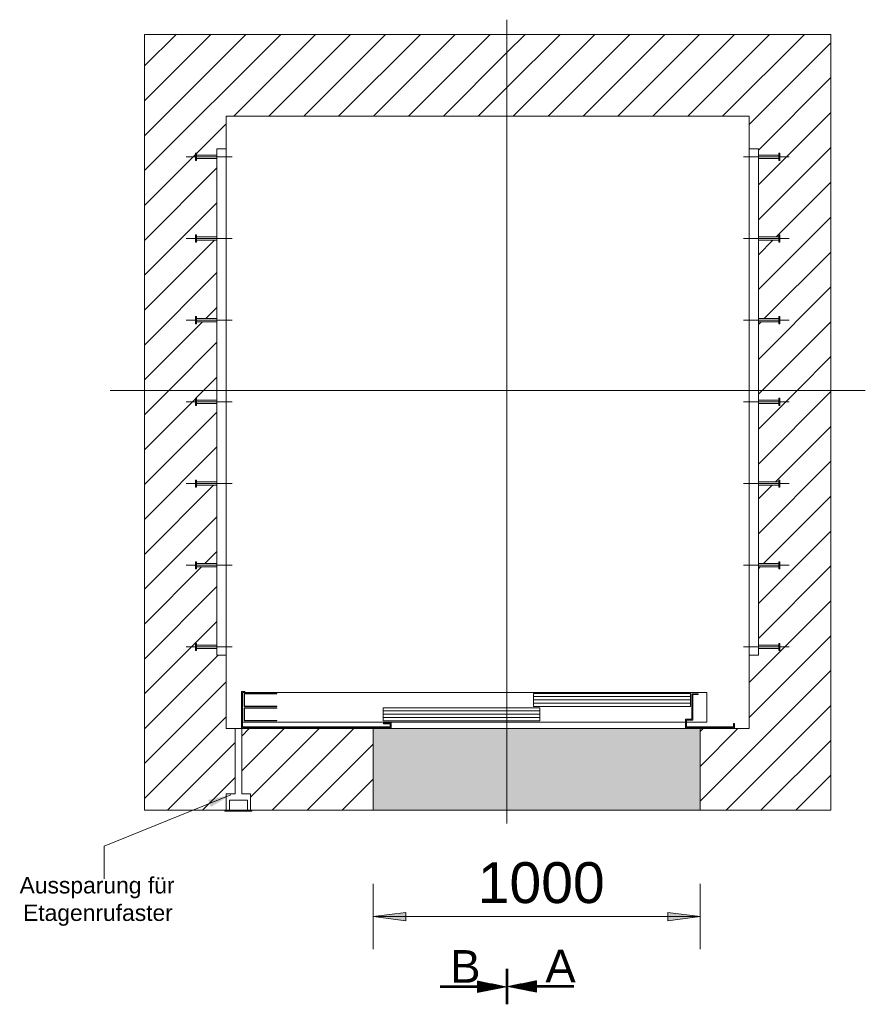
# Model space of a CAD drawing. Extents: x 294 to 994, y 7 to 427.
# Tile 18 of 33: x 369 to 421, y 262 to 322. Entities that reach past the tile are written whole.
import ezdxf
from ezdxf.lldxf.tags import DXFTag

# ---------------------------------------------------------------- set-up
doc = ezdxf.new("R2010")
doc.units = 0
doc.layers.get('0').update_dxf_attribs({"lineweight": 5})
for name, color, linetype, lineweight, true_color in [('3', 9, 'grob', 5, 0x808080), ('7', 9, 'STRICHPUNKT2', 5, 0x808080), ('8', 3, 'Continuous', 5, 0x00ff00), ('8_Schraffur', 9, 'Continuous', 5, 0x808080), ('9_Bem', 9, 'Continuous', 5, 0x808080)]:
    doc.layers.add(name, color=color, linetype=linetype, lineweight=lineweight, true_color=true_color)
doc.layers.add('6', color=7, linetype='Continuous', lineweight=18)
doc.styles.get("Standard").update_dxf_attribs({"font": 'arial.ttf'})
tags = doc.linetypes.add('fein_strichliert', pattern=[4, 1, -2, 1]).pattern_tags.tags
tags[8:9] = [DXFTag(74, 4), DXFTag(75, 0), DXFTag(340, '0'), DXFTag(46, 0.0), DXFTag(50, 0.0), DXFTag(44, 0.0), DXFTag(45, 0.0)]
tags[6:7] = [DXFTag(74, 4), DXFTag(75, 0), DXFTag(340, '0'), DXFTag(46, 0.0), DXFTag(50, 0.0), DXFTag(44, 0.0), DXFTag(45, 0.0)]
tags[4:5] = [DXFTag(74, 4), DXFTag(75, 0), DXFTag(340, '0'), DXFTag(46, 0.0), DXFTag(50, 0.0), DXFTag(44, 0.0), DXFTag(45, 0.0)]
tags = doc.linetypes.add('grob', pattern=[14, 3, -8, 3]).pattern_tags.tags
tags[8:9] = [DXFTag(74, 4), DXFTag(75, 0), DXFTag(340, '0'), DXFTag(46, 0.0), DXFTag(50, 0.0), DXFTag(44, 0.0), DXFTag(45, 0.0)]
tags[6:7] = [DXFTag(74, 4), DXFTag(75, 0), DXFTag(340, '0'), DXFTag(46, 0.0), DXFTag(50, 0.0), DXFTag(44, 0.0), DXFTag(45, 0.0)]
tags[4:5] = [DXFTag(74, 4), DXFTag(75, 0), DXFTag(340, '0'), DXFTag(46, 0.0), DXFTag(50, 0.0), DXFTag(44, 0.0), DXFTag(45, 0.0)]
tags = doc.linetypes.add('STRICHPUNKT2', pattern=[12.7, 6.35, -3.175, 0, -3.175]).pattern_tags.tags
tags[10:11] = [DXFTag(74, 4), DXFTag(75, 0), DXFTag(340, '0'), DXFTag(46, 0.0), DXFTag(50, 0.0), DXFTag(44, 0.0), DXFTag(45, 0.0)]
tags[8:9] = [DXFTag(74, 4), DXFTag(75, 0), DXFTag(340, '0'), DXFTag(46, 0.0), DXFTag(50, 0.0), DXFTag(44, 0.0), DXFTag(45, 0.0)]
tags[6:7] = [DXFTag(74, 4), DXFTag(75, 0), DXFTag(340, '0'), DXFTag(46, 0.0), DXFTag(50, 0.0), DXFTag(44, 0.0), DXFTag(45, 0.0)]
tags[4:5] = [DXFTag(74, 4), DXFTag(75, 0), DXFTag(340, '0'), DXFTag(46, 0.0), DXFTag(50, 0.0), DXFTag(44, 0.0), DXFTag(45, 0.0)]

# ---------------------------------------------------------------- blocks, each defined once
blk = doc.blocks.new('Schraffur-A05LE1V9BH', base_point=(382.548, 273.92))
at = {"color": 0, "lineweight": -2}
for p, q in [((382.548, 276.329), (385.139, 278.92)), ((384.41, 273.92), (389.41, 278.92)), ((388.681, 273.92), (390.592, 275.831))]:
    blk.add_line(p, q, dxfattribs=at)
at = {"color": 0, "linetype": 'fein_strichliert', "lineweight": -2, "ltscale": 0.13}
for p, q in [((382.548, 278.465), (383.004, 278.92)), ((383.088, 274.734), (387.275, 278.92)), ((386.546, 273.92), (390.592, 277.966))]:
    blk.add_line(p, q, dxfattribs=at)
blk = doc.blocks.new('Schraffur-A05LE1VFBH', base_point=(410.59, 273.92))
at = {"color": 0, "linetype": 'fein_strichliert', "lineweight": -2, "ltscale": 0.13}
for p, q in [((414.148, 297.252), (416.516, 299.62)), ((415.187, 294.02), (418.588, 297.421)), ((414.148, 292.981), (414.987, 293.82)), ((414.458, 289.02), (418.588, 293.15)), ((414.148, 284.439), (418.588, 288.879)), ((414.148, 288.71), (414.258, 288.82)), ((413.588, 279.608), (418.588, 284.608)), ((412.171, 273.92), (418.588, 280.337)), ((410.59, 276.61), (412.9, 278.92)), ((416.442, 273.92), (418.588, 276.067))]:
    blk.add_line(p, q, dxfattribs=at)
at = {"color": 0, "lineweight": -2}
for p, q in [((414.148, 299.388), (414.381, 299.62)), ((414.148, 295.117), (418.588, 299.557)), ((414.148, 290.846), (418.588, 295.286)), ((414.148, 286.575), (418.588, 291.015)), ((413.588, 281.744), (418.588, 286.744)), ((410.59, 274.475), (418.588, 282.473)), ((410.59, 278.746), (410.765, 278.92)), ((414.307, 273.92), (418.588, 278.202)), ((418.577, 273.92), (418.588, 273.931))]:
    blk.add_line(p, q, dxfattribs=at)
blk = doc.blocks.new('Schraffur-A05LE1VHBH', base_point=(398.768, 299.62))
at = {"color": 0, "lineweight": -2}
for p, q in [((398.768, 318.175), (402.014, 321.42)), ((401.285, 316.42), (406.285, 321.42)), ((405.555, 316.42), (410.555, 321.42)), ((409.826, 316.42), (414.826, 321.42)), ((413.588, 315.911), (418.588, 320.911)), ((414.148, 312.2), (418.588, 316.64)), ((415.239, 309.02), (418.588, 312.369)), ((414.148, 307.929), (415.039, 308.82)), ((414.51, 304.02), (418.588, 308.098)), ((414.148, 303.658), (414.31, 303.82)), ((414.381, 299.62), (418.588, 303.828))]:
    blk.add_line(p, q, dxfattribs=at)
at = {"color": 0, "linetype": 'fein_strichliert', "lineweight": -2, "ltscale": 0.13}
for p, q in [((398.768, 320.31), (399.878, 321.42)), ((399.149, 316.42), (404.149, 321.42)), ((403.42, 316.42), (408.42, 321.42)), ((407.691, 316.42), (412.691, 321.42)), ((411.962, 316.42), (416.962, 321.42)), ((414.148, 314.336), (418.588, 318.776)), ((414.148, 310.065), (418.588, 314.505)), ((414.148, 305.794), (418.588, 310.234)), ((414.148, 301.523), (418.588, 305.963)), ((416.516, 299.62), (418.588, 301.692))]:
    blk.add_line(p, q, dxfattribs=at)
blk = doc.blocks.new('Schraffur-A05LE1VJBH', base_point=(376.588, 299.62))
at = {"color": 0, "lineweight": -2}
for p, q in [((376.588, 313.079), (384.93, 321.42)), ((376.588, 317.35), (380.659, 321.42)), ((384.201, 316.42), (389.201, 321.42)), ((388.472, 316.42), (393.472, 321.42)), ((392.743, 316.42), (397.743, 321.42)), ((397.014, 316.42), (398.768, 318.175)), ((376.588, 308.808), (381.028, 313.248)), ((376.588, 304.537), (380.872, 308.82)), ((380.343, 304.02), (381.028, 304.706)), ((376.588, 300.266), (380.143, 303.82)), ((380.213, 299.62), (381.028, 300.435))]:
    blk.add_line(p, q, dxfattribs=at)
at = {"color": 0, "linetype": 'fein_strichliert', "lineweight": -2, "ltscale": 0.13}
for p, q in [((376.588, 315.214), (382.794, 321.42)), ((376.588, 319.485), (378.523, 321.42)), ((382.065, 316.42), (387.065, 321.42)), ((386.336, 316.42), (391.336, 321.42)), ((390.607, 316.42), (395.607, 321.42)), ((394.878, 316.42), (398.768, 320.31)), ((379.768, 314.123), (381.588, 315.943)), ((376.588, 310.943), (379.708, 314.063)), ((376.588, 306.672), (381.028, 311.112)), ((376.588, 302.401), (381.028, 306.841)), ((378.078, 299.62), (381.028, 302.57))]:
    blk.add_line(p, q, dxfattribs=at)
blk = doc.blocks.new('Schraffur-A05LE1VLBH', base_point=(376.588, 273.92))
at = {"color": 0, "linetype": 'fein_strichliert', "lineweight": -2, "ltscale": 0.13}
for p, q in [((376.588, 298.13), (378.078, 299.62)), ((376.588, 293.859), (381.028, 298.299)), ((376.588, 289.589), (380.82, 293.82)), ((381.02, 294.02), (381.028, 294.028)), ((380.291, 289.02), (381.028, 289.758)), ((376.588, 285.318), (380.091, 288.82)), ((376.588, 281.047), (381.028, 285.487)), ((376.588, 276.776), (381.588, 281.776)), ((378.004, 273.92), (382.148, 278.065))]:
    blk.add_line(p, q, dxfattribs=at)
at = {"color": 0, "lineweight": -2}
for p, q in [((379.734, 299.14), (380.213, 299.62)), ((376.588, 295.995), (379.708, 299.115)), ((376.588, 291.724), (381.028, 296.164)), ((376.588, 287.453), (381.028, 291.893)), ((376.588, 283.182), (381.028, 287.622)), ((376.588, 278.911), (381.097, 283.42)), ((376.588, 274.64), (381.588, 279.64)), ((380.548, 274.329), (382.148, 275.929))]:
    blk.add_line(p, q, dxfattribs=at)
blk = doc.blocks.new('Schraffur-A05LE1VXBH', base_point=(380.139, 273.92))
at = {"color": 0, "lineweight": -2}
blk.add_line((380.139, 273.92), (380.548, 274.329), dxfattribs=at)
blk = doc.blocks.new('Blockreferenz-A05LE1WVBH', base_point=(382.588, 279.32))
at = {"color": 0, "linetype": 'ByBlock', "lineweight": -2, "ltscale": 0.13}
for p, q in [((410.988, 281.14), (382.588, 281.14)), ((382.588, 281.14), (382.588, 279.32)), ((409.987, 281.08), (400.389, 281.08)), ((400.389, 281.08), (400.389, 280.28)), ((409.987, 280.28), (409.987, 281.08)), ((410.988, 279.32), (410.988, 281.14)), ((400.787, 280.2), (391.189, 280.2)), ((391.189, 280.2), (391.189, 279.4)), ((400.389, 280.28), (409.987, 280.28)), ((400.787, 279.4), (400.787, 280.2)), ((382.588, 279.32), (410.988, 279.32)), ((391.189, 279.4), (400.787, 279.4))]:
    blk.add_line(p, q, dxfattribs=at)
at = {"layer": '3', "linetype": 'grob', "ltscale": 0.13}
for p, q in [((384.688, 281.08), (382.688, 281.08)), ((382.688, 281.08), (382.688, 280.28)), ((382.708, 281.06), (384.688, 281.06)), ((382.708, 280.3), (382.708, 281.06)), ((384.688, 281.06), (384.688, 281.08)), ((384.688, 280.3), (382.708, 280.3)), ((384.688, 280.28), (384.688, 280.3)), ((382.688, 280.28), (384.688, 280.28)), ((384.688, 280.2), (382.688, 280.2)), ((382.688, 280.2), (382.688, 279.4)), ((382.708, 280.18), (384.688, 280.18)), ((382.708, 279.42), (382.708, 280.18)), ((384.688, 280.18), (384.688, 280.2)), ((382.688, 279.4), (384.688, 279.4)), ((384.688, 279.42), (382.708, 279.42)), ((384.688, 279.4), (384.688, 279.42))]:
    blk.add_line(p, q, dxfattribs=at)
at = {"layer": '8', "linetype": 'ByBlock', "ltscale": 0.13}
for p, q in [((400.388, 280.88), (409.988, 280.88)), ((400.388, 280.68), (409.988, 280.68)), ((400.388, 280.48), (409.988, 280.48)), ((391.188, 280), (400.788, 280)), ((391.188, 279.8), (400.788, 279.8)), ((391.188, 279.6), (400.788, 279.6))]:
    blk.add_line(p, q, dxfattribs=at)
blk = doc.blocks.new('Polygon-A05LE1WXBH', base_point=(376.588, 273.92))
at = {"color": 0, "linetype": 'ByBlock', "lineweight": -2, "ltscale": 0.18}
for p, q in [((376.588, 273.92), (376.588, 321.42)), ((376.588, 321.42), (418.588, 321.42)), ((418.588, 321.42), (418.588, 273.92)), ((418.588, 273.92), (376.588, 273.92))]:
    blk.add_line(p, q, dxfattribs=at)
blk = doc.blocks.new('Polygon-A05LE1WZBH', base_point=(390.591, 273.92))
at = {"color": 0, "linetype": 'ByBlock', "lineweight": -2, "ltscale": 0.18}
for p, q in [((390.592, 273.92), (390.592, 278.92)), ((390.592, 278.92), (410.59, 278.92)), ((410.59, 278.92), (410.59, 273.92)), ((410.59, 273.92), (390.592, 273.92))]:
    blk.add_line(p, q, dxfattribs=at)
blk = doc.blocks.new('Polygon-A05LE1X1BH', base_point=(390.591, 273.915))
at = {"color": 0, "linetype": 'ByBlock', "lineweight": -2, "ltscale": 0.13}
blk.add_solid([(390.592, 273.915), (390.592, 278.915), (410.59, 273.915), (410.59, 278.915)], dxfattribs=at)
blk = doc.blocks.new('Blockreferenz-A05LE1X3BH', base_point=(374.488, 273.12))
at = {"layer": '7', "linetype": 'STRICHPUNKT2', "ltscale": 0.13}
for p, q in [((398.768, 299.62), (398.768, 322.32)), ((374.488, 299.62), (398.768, 299.62)), ((398.768, 273.12), (398.768, 299.62)), ((398.768, 299.62), (420.688, 299.62))]:
    blk.add_line(p, q, dxfattribs=at)
blk = doc.blocks.new('Maß-A05LE1X5BH', base_point=(390.591, 265.409))
at = {"color": 0, "linetype": 'ByBlock', "lineweight": -2, "ltscale": 0.13}
for p, q in [((390.592, 265.409), (390.592, 269.409)), ((410.59, 265.409), (410.59, 269.409)), ((390.592, 267.409), (392.574, 267.67)), ((392.574, 267.67), (392.574, 267.148)), ((408.607, 267.148), (408.607, 267.67)), ((408.607, 267.67), (410.59, 267.409)), ((390.592, 267.409), (410.59, 267.409)), ((392.574, 267.148), (390.592, 267.409)), ((410.59, 267.409), (408.607, 267.148))]:
    blk.add_line(p, q, dxfattribs=at)
for points in [[(390.592, 267.409), (392.574, 267.67), (392.574, 267.148)], [(410.59, 267.409), (408.607, 267.148), (408.607, 267.67)]]:
    blk.add_solid(points, dxfattribs=at)
at = {"color": 0, "linetype": 'ByBlock', "lineweight": -2, "ltscale": 0.13, "insert": (396.979, 270.742), "char_height": 2.5, "attachment_point": 1}
blk.add_mtext('{\\fArial;1000}', dxfattribs=at)
blk = doc.blocks.new('MText-A05LE1X7BH', base_point=(368.954, 267.146))
at = {"color": 0, "linetype": 'ByBlock', "lineweight": -2, "ltscale": 0.13, "char_height": 1, "attachment_point": 1}
for s, insert in [('{\\fArial Unicode MS;Aussparung}', (368.954, 269.829)), ('{\\fArial Unicode MS;für}', (376.802, 269.829)), ('{\\fArial Unicode MS;Etagenrufaster}', (369.164, 268.146))]:
    blk.add_mtext(s, dxfattribs=dict(at, insert=insert))
blk = doc.blocks.new('Blockreferenz-A05LE1X9BH', base_point=(381.508, 273.866))
at = {"color": 0, "linetype": 'ByBlock', "lineweight": -2, "ltscale": 0.13}
for p, q in [((381.788, 274.536), (381.788, 273.92)), ((382.888, 274.536), (381.788, 274.536)), ((382.888, 273.92), (382.888, 274.536)), ((381.508, 273.91), (381.508, 273.866)), ((381.508, 273.91), (383.168, 273.91)), ((381.508, 273.908), (381.508, 273.868)), ((383.168, 273.908), (381.508, 273.908)), ((381.508, 273.868), (383.168, 273.868)), ((381.508, 273.866), (383.168, 273.866)), ((383.088, 273.91), (381.588, 273.91)), ((381.588, 273.866), (383.088, 273.866)), ((381.788, 273.92), (382.888, 273.92)), ((383.168, 273.866), (383.168, 273.91)), ((383.168, 273.868), (383.168, 273.908))]:
    blk.add_line(p, q, dxfattribs=at)
blk = doc.blocks.new('Polygon-A05LE1XDBH', base_point=(381.588, 278.92))
at = {"color": 0, "linetype": 'ByBlock', "lineweight": -2, "ltscale": 0.18}
for p, q in [((381.588, 278.92), (381.588, 316.42)), ((381.588, 316.42), (413.588, 316.42)), ((413.588, 316.42), (413.588, 278.92)), ((413.588, 278.92), (381.588, 278.92))]:
    blk.add_line(p, q, dxfattribs=at)
blk = doc.blocks.new('Blockreferenz-A05LE21RBH', base_point=(379.148, 283.42))
at = {"color": 0, "linetype": 'ByBlock', "lineweight": -2, "ltscale": 0.13}
for p, q in [((381.588, 314.42), (381.028, 314.42)), ((381.028, 283.42), (381.028, 314.42)), ((381.588, 283.42), (381.588, 314.42)), ((381.028, 283.42), (381.588, 283.42))]:
    blk.add_line(p, q, dxfattribs=at)
at = {"layer": '3', "linetype": 'grob', "ltscale": 0.13}
for p, q in [((379.768, 314.14), (379.708, 314.14)), ((379.708, 314.14), (379.708, 314.123)), ((379.708, 314.123), (379.708, 314.076)), ((379.708, 314.076), (379.708, 314.004)), ((379.768, 314.123), (379.768, 314.14)), ((379.768, 314.076), (379.768, 314.123)), ((379.768, 314.004), (379.768, 314.076)), ((379.708, 314.004), (379.708, 313.92)), ((379.708, 313.92), (379.708, 313.836)), ((379.708, 313.836), (379.708, 313.765)), ((379.708, 313.765), (379.708, 313.717)), ((379.708, 313.717), (379.708, 313.7)), ((379.708, 313.7), (379.768, 313.7)), ((379.768, 314.02), (379.768, 314.013)), ((381.028, 314.02), (379.768, 314.02)), ((379.768, 314.013), (379.768, 313.991)), ((379.768, 313.92), (379.768, 314.004)), ((379.768, 313.991), (379.768, 313.958)), ((379.768, 313.958), (379.768, 313.92)), ((379.768, 313.836), (379.768, 313.92)), ((379.768, 313.92), (379.768, 313.882)), ((379.768, 313.882), (379.768, 313.849)), ((379.768, 313.849), (379.768, 313.828)), ((379.768, 313.765), (379.768, 313.836)), ((379.768, 313.828), (379.768, 313.82)), ((379.768, 313.82), (381.028, 313.82)), ((379.768, 313.717), (379.768, 313.765)), ((379.768, 313.7), (379.768, 313.717)), ((381.028, 314.013), (381.028, 314.02)), ((381.028, 313.991), (381.028, 314.013)), ((381.028, 313.958), (381.028, 313.991)), ((381.028, 313.92), (381.028, 313.958)), ((381.028, 313.882), (381.028, 313.92)), ((381.028, 313.849), (381.028, 313.882)), ((381.028, 313.828), (381.028, 313.849)), ((381.028, 313.82), (381.028, 313.828)), ((379.768, 309.14), (379.708, 309.14)), ((379.708, 309.14), (379.708, 309.123)), ((379.708, 309.123), (379.708, 309.076)), ((379.708, 309.076), (379.708, 309.004)), ((379.708, 309.004), (379.708, 308.92)), ((379.708, 308.92), (379.708, 308.836)), ((379.708, 308.836), (379.708, 308.765)), ((379.708, 308.765), (379.708, 308.717)), ((379.708, 308.717), (379.708, 308.7)), ((379.708, 308.7), (379.768, 308.7)), ((379.768, 309.123), (379.768, 309.14)), ((379.768, 309.076), (379.768, 309.123)), ((379.768, 309.004), (379.768, 309.076)), ((379.768, 309.02), (379.768, 309.013)), ((381.028, 309.02), (379.768, 309.02)), ((379.768, 309.013), (379.768, 308.991)), ((379.768, 308.92), (379.768, 309.004)), ((379.768, 308.991), (379.768, 308.958)), ((379.768, 308.958), (379.768, 308.92)), ((379.768, 308.836), (379.768, 308.92)), ((379.768, 308.92), (379.768, 308.882)), ((379.768, 308.882), (379.768, 308.849)), ((379.768, 308.849), (379.768, 308.828)), ((379.768, 308.765), (379.768, 308.836)), ((379.768, 308.828), (379.768, 308.82)), ((379.768, 308.82), (381.028, 308.82)), ((379.768, 308.717), (379.768, 308.765)), ((379.768, 308.7), (379.768, 308.717)), ((381.028, 309.013), (381.028, 309.02)), ((381.028, 308.991), (381.028, 309.013)), ((381.028, 308.958), (381.028, 308.991)), ((381.028, 308.92), (381.028, 308.958)), ((381.028, 308.882), (381.028, 308.92)), ((381.028, 308.849), (381.028, 308.882)), ((381.028, 308.828), (381.028, 308.849)), ((381.028, 308.82), (381.028, 308.828)), ((379.768, 304.14), (379.708, 304.14)), ((379.708, 304.14), (379.708, 304.123)), ((379.708, 304.123), (379.708, 304.076)), ((379.708, 304.076), (379.708, 304.004)), ((379.708, 304.004), (379.708, 303.92)), ((379.708, 303.92), (379.708, 303.836)), ((379.708, 303.836), (379.708, 303.765)), ((379.768, 304.123), (379.768, 304.14)), ((379.768, 304.076), (379.768, 304.123)), ((379.768, 304.004), (379.768, 304.076)), ((379.768, 304.02), (379.768, 304.013)), ((381.028, 304.02), (379.768, 304.02)), ((379.768, 304.013), (379.768, 303.991)), ((379.768, 303.92), (379.768, 304.004)), ((379.768, 303.991), (379.768, 303.958)), ((379.768, 303.958), (379.768, 303.92)), ((379.768, 303.836), (379.768, 303.92)), ((379.768, 303.92), (379.768, 303.882)), ((379.768, 303.882), (379.768, 303.849)), ((379.768, 303.849), (379.768, 303.828)), ((379.768, 303.765), (379.768, 303.836)), ((379.768, 303.828), (379.768, 303.82)), ((379.768, 303.82), (381.028, 303.82)), ((381.028, 304.013), (381.028, 304.02)), ((381.028, 303.991), (381.028, 304.013)), ((381.028, 303.958), (381.028, 303.991)), ((381.028, 303.92), (381.028, 303.958)), ((381.028, 303.882), (381.028, 303.92)), ((381.028, 303.849), (381.028, 303.882)), ((381.028, 303.828), (381.028, 303.849)), ((381.028, 303.82), (381.028, 303.828)), ((379.708, 303.765), (379.708, 303.717)), ((379.708, 303.717), (379.708, 303.7)), ((379.708, 303.7), (379.768, 303.7)), ((379.768, 303.717), (379.768, 303.765)), ((379.768, 303.7), (379.768, 303.717)), ((379.768, 299.14), (379.708, 299.14)), ((379.708, 299.14), (379.708, 299.123)), ((379.708, 299.123), (379.708, 299.076)), ((379.708, 299.076), (379.708, 299.004)), ((379.708, 299.004), (379.708, 298.92)), ((379.768, 299.123), (379.768, 299.14)), ((379.768, 299.076), (379.768, 299.123)), ((379.768, 299.004), (379.768, 299.076)), ((379.768, 299.02), (379.768, 299.013)), ((381.028, 299.02), (379.768, 299.02)), ((379.768, 299.013), (379.768, 298.991)), ((379.768, 298.92), (379.768, 299.004)), ((379.768, 298.991), (379.768, 298.958)), ((381.028, 299.013), (381.028, 299.02)), ((381.028, 298.991), (381.028, 299.013)), ((381.028, 298.958), (381.028, 298.991)), ((379.708, 298.92), (379.708, 298.836)), ((379.708, 298.836), (379.708, 298.765)), ((379.708, 298.765), (379.708, 298.717)), ((379.708, 298.717), (379.708, 298.7)), ((379.708, 298.7), (379.768, 298.7)), ((379.768, 298.958), (379.768, 298.92)), ((379.768, 298.836), (379.768, 298.92)), ((379.768, 298.92), (379.768, 298.882)), ((379.768, 298.882), (379.768, 298.849)), ((379.768, 298.849), (379.768, 298.828)), ((379.768, 298.765), (379.768, 298.836)), ((379.768, 298.828), (379.768, 298.82)), ((379.768, 298.82), (381.028, 298.82)), ((379.768, 298.717), (379.768, 298.765)), ((379.768, 298.7), (379.768, 298.717)), ((381.028, 298.92), (381.028, 298.958)), ((381.028, 298.882), (381.028, 298.92)), ((381.028, 298.849), (381.028, 298.882)), ((381.028, 298.828), (381.028, 298.849)), ((381.028, 298.82), (381.028, 298.828)), ((379.768, 294.14), (379.708, 294.14)), ((379.708, 294.14), (379.708, 294.123)), ((379.708, 294.123), (379.708, 294.076)), ((379.708, 294.076), (379.708, 294.004)), ((379.708, 294.004), (379.708, 293.92)), ((379.708, 293.92), (379.708, 293.836)), ((379.708, 293.836), (379.708, 293.765)), ((379.708, 293.765), (379.708, 293.717)), ((379.708, 293.717), (379.708, 293.7)), ((379.708, 293.7), (379.768, 293.7)), ((379.768, 294.123), (379.768, 294.14)), ((379.768, 294.076), (379.768, 294.123)), ((379.768, 294.004), (379.768, 294.076)), ((379.768, 294.02), (379.768, 294.013)), ((381.028, 294.02), (379.768, 294.02)), ((379.768, 294.013), (379.768, 293.991)), ((379.768, 293.92), (379.768, 294.004)), ((379.768, 293.991), (379.768, 293.958)), ((379.768, 293.958), (379.768, 293.92)), ((379.768, 293.836), (379.768, 293.92)), ((379.768, 293.92), (379.768, 293.882)), ((379.768, 293.882), (379.768, 293.849)), ((379.768, 293.849), (379.768, 293.828)), ((379.768, 293.765), (379.768, 293.836)), ((379.768, 293.828), (379.768, 293.82)), ((379.768, 293.82), (381.028, 293.82)), ((379.768, 293.717), (379.768, 293.765)), ((379.768, 293.7), (379.768, 293.717)), ((381.028, 294.013), (381.028, 294.02)), ((381.028, 293.991), (381.028, 294.013)), ((381.028, 293.958), (381.028, 293.991)), ((381.028, 293.92), (381.028, 293.958)), ((381.028, 293.882), (381.028, 293.92)), ((381.028, 293.849), (381.028, 293.882)), ((381.028, 293.828), (381.028, 293.849)), ((381.028, 293.82), (381.028, 293.828)), ((379.768, 289.14), (379.708, 289.14)), ((379.708, 289.14), (379.708, 289.123)), ((379.708, 289.123), (379.708, 289.076)), ((379.708, 289.076), (379.708, 289.004)), ((379.708, 289.004), (379.708, 288.92)), ((379.708, 288.92), (379.708, 288.836)), ((379.708, 288.836), (379.708, 288.765)), ((379.708, 288.765), (379.708, 288.717)), ((379.768, 289.123), (379.768, 289.14)), ((379.768, 289.076), (379.768, 289.123)), ((379.768, 289.004), (379.768, 289.076)), ((379.768, 289.02), (379.768, 289.013)), ((381.028, 289.02), (379.768, 289.02)), ((379.768, 289.013), (379.768, 288.991)), ((379.768, 288.92), (379.768, 289.004)), ((379.768, 288.991), (379.768, 288.958)), ((379.768, 288.958), (379.768, 288.92)), ((379.768, 288.836), (379.768, 288.92)), ((379.768, 288.92), (379.768, 288.882)), ((379.768, 288.882), (379.768, 288.849)), ((379.768, 288.849), (379.768, 288.828)), ((379.768, 288.765), (379.768, 288.836)), ((379.768, 288.828), (379.768, 288.82)), ((379.768, 288.82), (381.028, 288.82)), ((379.768, 288.717), (379.768, 288.765)), ((381.028, 289.013), (381.028, 289.02)), ((381.028, 288.991), (381.028, 289.013)), ((381.028, 288.958), (381.028, 288.991)), ((381.028, 288.92), (381.028, 288.958)), ((381.028, 288.882), (381.028, 288.92)), ((381.028, 288.849), (381.028, 288.882)), ((381.028, 288.828), (381.028, 288.849)), ((381.028, 288.82), (381.028, 288.828)), ((379.708, 288.717), (379.708, 288.7)), ((379.708, 288.7), (379.768, 288.7)), ((379.768, 288.7), (379.768, 288.717)), ((379.768, 284.14), (379.708, 284.14)), ((379.708, 284.14), (379.708, 284.123)), ((379.708, 284.123), (379.708, 284.076)), ((379.708, 284.076), (379.708, 284.004)), ((379.708, 284.004), (379.708, 283.92)), ((379.708, 283.92), (379.708, 283.836)), ((379.768, 284.123), (379.768, 284.14)), ((379.768, 284.076), (379.768, 284.123)), ((379.768, 284.004), (379.768, 284.076)), ((379.768, 284.02), (379.768, 284.013)), ((381.028, 284.02), (379.768, 284.02)), ((379.768, 284.013), (379.768, 283.991)), ((379.768, 283.92), (379.768, 284.004)), ((379.768, 283.991), (379.768, 283.958)), ((379.768, 283.958), (379.768, 283.92)), ((379.768, 283.836), (379.768, 283.92)), ((379.768, 283.92), (379.768, 283.882)), ((381.028, 284.013), (381.028, 284.02)), ((381.028, 283.991), (381.028, 284.013)), ((381.028, 283.958), (381.028, 283.991)), ((381.028, 283.92), (381.028, 283.958)), ((381.028, 283.882), (381.028, 283.92)), ((379.708, 283.836), (379.708, 283.765)), ((379.708, 283.765), (379.708, 283.717)), ((379.708, 283.717), (379.708, 283.7)), ((379.708, 283.7), (379.768, 283.7)), ((379.768, 283.882), (379.768, 283.849)), ((379.768, 283.849), (379.768, 283.828)), ((379.768, 283.765), (379.768, 283.836)), ((379.768, 283.828), (379.768, 283.82)), ((379.768, 283.82), (381.028, 283.82)), ((379.768, 283.717), (379.768, 283.765)), ((379.768, 283.7), (379.768, 283.717)), ((381.028, 283.849), (381.028, 283.882)), ((381.028, 283.828), (381.028, 283.849)), ((381.028, 283.82), (381.028, 283.828))]:
    blk.add_line(p, q, dxfattribs=at)
at = {"layer": '7', "linetype": 'STRICHPUNKT2', "ltscale": 0.13}
for p, q in [((381.948, 313.92), (379.148, 313.92)), ((381.948, 308.92), (379.148, 308.92)), ((381.948, 303.92), (379.148, 303.92)), ((381.948, 298.92), (379.148, 298.92)), ((381.948, 293.92), (379.148, 293.92)), ((381.948, 288.92), (379.148, 288.92)), ((381.948, 283.92), (379.148, 283.92))]:
    blk.add_line(p, q, dxfattribs=at)
blk = doc.blocks.new('Blockreferenz-A05LE21TBH', base_point=(413.228, 283.42))
at = {"color": 0, "linetype": 'ByBlock', "lineweight": -2, "ltscale": 0.13}
for p, q in [((413.588, 283.42), (413.588, 314.42)), ((413.588, 314.42), (414.148, 314.42)), ((414.148, 283.42), (414.148, 314.42)), ((414.148, 283.42), (413.588, 283.42))]:
    blk.add_line(p, q, dxfattribs=at)
at = {"layer": '3', "linetype": 'grob', "ltscale": 0.13}
for p, q in [((415.408, 314.123), (415.408, 314.14)), ((415.408, 314.14), (415.468, 314.14)), ((415.408, 314.075), (415.408, 314.123)), ((415.408, 314.004), (415.408, 314.075)), ((415.468, 314.14), (415.468, 314.123)), ((415.468, 314.123), (415.468, 314.075)), ((415.468, 314.075), (415.468, 314.004)), ((414.148, 314.012), (414.148, 314.02)), ((414.148, 314.02), (415.408, 314.02)), ((414.148, 313.991), (414.148, 314.012)), ((414.148, 313.958), (414.148, 313.991)), ((414.148, 313.92), (414.148, 313.958)), ((414.148, 313.882), (414.148, 313.92)), ((414.148, 313.849), (414.148, 313.882)), ((414.148, 313.827), (414.148, 313.849)), ((414.148, 313.82), (414.148, 313.827)), ((415.408, 313.82), (414.148, 313.82)), ((415.408, 314.02), (415.408, 314.012)), ((415.408, 314.012), (415.408, 313.991)), ((415.408, 313.92), (415.408, 314.004)), ((415.408, 313.991), (415.408, 313.958)), ((415.408, 313.958), (415.408, 313.92)), ((415.408, 313.836), (415.408, 313.92)), ((415.408, 313.92), (415.408, 313.882)), ((415.408, 313.882), (415.408, 313.849)), ((415.408, 313.849), (415.408, 313.827)), ((415.408, 313.764), (415.408, 313.836)), ((415.408, 313.827), (415.408, 313.82)), ((415.408, 313.717), (415.408, 313.764)), ((415.408, 313.7), (415.408, 313.717)), ((415.468, 313.7), (415.408, 313.7)), ((415.468, 314.004), (415.468, 313.92)), ((415.468, 313.92), (415.468, 313.836)), ((415.468, 313.836), (415.468, 313.764)), ((415.468, 313.764), (415.468, 313.717)), ((415.468, 313.717), (415.468, 313.7)), ((414.148, 309.012), (414.148, 309.02)), ((414.148, 309.02), (415.408, 309.02)), ((414.148, 308.991), (414.148, 309.012)), ((414.148, 308.958), (414.148, 308.991)), ((414.148, 308.92), (414.148, 308.958)), ((414.148, 308.882), (414.148, 308.92)), ((414.148, 308.849), (414.148, 308.882)), ((414.148, 308.827), (414.148, 308.849)), ((414.148, 308.82), (414.148, 308.827)), ((415.408, 308.82), (414.148, 308.82)), ((415.408, 309.123), (415.408, 309.14)), ((415.408, 309.14), (415.468, 309.14)), ((415.408, 309.075), (415.408, 309.123)), ((415.408, 309.004), (415.408, 309.075)), ((415.408, 309.02), (415.408, 309.012)), ((415.408, 309.012), (415.408, 308.991)), ((415.408, 308.92), (415.408, 309.004)), ((415.408, 308.991), (415.408, 308.958)), ((415.408, 308.958), (415.408, 308.92)), ((415.408, 308.836), (415.408, 308.92)), ((415.408, 308.92), (415.408, 308.882)), ((415.408, 308.882), (415.408, 308.849)), ((415.408, 308.849), (415.408, 308.827)), ((415.408, 308.764), (415.408, 308.836)), ((415.408, 308.827), (415.408, 308.82)), ((415.408, 308.717), (415.408, 308.764)), ((415.408, 308.7), (415.408, 308.717)), ((415.468, 308.7), (415.408, 308.7)), ((415.468, 309.14), (415.468, 309.123)), ((415.468, 309.123), (415.468, 309.075)), ((415.468, 309.075), (415.468, 309.004)), ((415.468, 309.004), (415.468, 308.92)), ((415.468, 308.92), (415.468, 308.836)), ((415.468, 308.836), (415.468, 308.764)), ((415.468, 308.764), (415.468, 308.717)), ((415.468, 308.717), (415.468, 308.7)), ((414.148, 304.012), (414.148, 304.02)), ((414.148, 304.02), (415.408, 304.02)), ((414.148, 303.991), (414.148, 304.012)), ((414.148, 303.958), (414.148, 303.991)), ((414.148, 303.92), (414.148, 303.958)), ((414.148, 303.882), (414.148, 303.92)), ((414.148, 303.849), (414.148, 303.882)), ((414.148, 303.827), (414.148, 303.849)), ((414.148, 303.82), (414.148, 303.827)), ((415.408, 303.82), (414.148, 303.82)), ((415.408, 304.123), (415.408, 304.14)), ((415.408, 304.14), (415.468, 304.14)), ((415.408, 304.075), (415.408, 304.123)), ((415.408, 304.004), (415.408, 304.075)), ((415.408, 304.02), (415.408, 304.012)), ((415.408, 304.012), (415.408, 303.991)), ((415.408, 303.92), (415.408, 304.004)), ((415.408, 303.991), (415.408, 303.958)), ((415.408, 303.958), (415.408, 303.92)), ((415.408, 303.836), (415.408, 303.92)), ((415.408, 303.92), (415.408, 303.882)), ((415.408, 303.882), (415.408, 303.849)), ((415.408, 303.849), (415.408, 303.827)), ((415.408, 303.764), (415.408, 303.836)), ((415.408, 303.827), (415.408, 303.82)), ((415.468, 304.14), (415.468, 304.123)), ((415.468, 304.123), (415.468, 304.075)), ((415.468, 304.075), (415.468, 304.004)), ((415.468, 304.004), (415.468, 303.92)), ((415.468, 303.92), (415.468, 303.836)), ((415.468, 303.836), (415.468, 303.764)), ((415.408, 303.717), (415.408, 303.764)), ((415.408, 303.7), (415.408, 303.717)), ((415.468, 303.7), (415.408, 303.7)), ((415.468, 303.764), (415.468, 303.717)), ((415.468, 303.717), (415.468, 303.7)), ((414.148, 299.012), (414.148, 299.02)), ((414.148, 299.02), (415.408, 299.02)), ((414.148, 298.991), (414.148, 299.012)), ((414.148, 298.958), (414.148, 298.991)), ((415.408, 299.123), (415.408, 299.14)), ((415.408, 299.14), (415.468, 299.14)), ((415.408, 299.075), (415.408, 299.123)), ((415.408, 299.004), (415.408, 299.075)), ((415.408, 299.02), (415.408, 299.012)), ((415.408, 299.012), (415.408, 298.991)), ((415.408, 298.92), (415.408, 299.004)), ((415.408, 298.991), (415.408, 298.958)), ((415.468, 299.14), (415.468, 299.123)), ((415.468, 299.123), (415.468, 299.075)), ((415.468, 299.075), (415.468, 299.004)), ((415.468, 299.004), (415.468, 298.92)), ((414.148, 298.92), (414.148, 298.958)), ((414.148, 298.882), (414.148, 298.92)), ((414.148, 298.849), (414.148, 298.882)), ((414.148, 298.827), (414.148, 298.849)), ((414.148, 298.82), (414.148, 298.827)), ((415.408, 298.82), (414.148, 298.82)), ((415.408, 298.958), (415.408, 298.92)), ((415.408, 298.836), (415.408, 298.92)), ((415.408, 298.92), (415.408, 298.882)), ((415.408, 298.882), (415.408, 298.849)), ((415.408, 298.849), (415.408, 298.827)), ((415.408, 298.764), (415.408, 298.836)), ((415.408, 298.827), (415.408, 298.82)), ((415.408, 298.717), (415.408, 298.764)), ((415.408, 298.7), (415.408, 298.717)), ((415.468, 298.7), (415.408, 298.7)), ((415.468, 298.92), (415.468, 298.836)), ((415.468, 298.836), (415.468, 298.764)), ((415.468, 298.764), (415.468, 298.717)), ((415.468, 298.717), (415.468, 298.7)), ((414.148, 294.012), (414.148, 294.02)), ((414.148, 294.02), (415.408, 294.02)), ((414.148, 293.991), (414.148, 294.012)), ((414.148, 293.958), (414.148, 293.991)), ((414.148, 293.92), (414.148, 293.958)), ((414.148, 293.882), (414.148, 293.92)), ((414.148, 293.849), (414.148, 293.882)), ((414.148, 293.827), (414.148, 293.849)), ((414.148, 293.82), (414.148, 293.827)), ((415.408, 293.82), (414.148, 293.82)), ((415.408, 294.123), (415.408, 294.14)), ((415.408, 294.14), (415.468, 294.14)), ((415.408, 294.075), (415.408, 294.123)), ((415.408, 294.004), (415.408, 294.075)), ((415.408, 294.02), (415.408, 294.012)), ((415.408, 294.012), (415.408, 293.991)), ((415.408, 293.92), (415.408, 294.004)), ((415.408, 293.991), (415.408, 293.958)), ((415.408, 293.958), (415.408, 293.92)), ((415.408, 293.836), (415.408, 293.92)), ((415.408, 293.92), (415.408, 293.882)), ((415.408, 293.882), (415.408, 293.849)), ((415.408, 293.849), (415.408, 293.827)), ((415.408, 293.764), (415.408, 293.836)), ((415.408, 293.827), (415.408, 293.82)), ((415.408, 293.717), (415.408, 293.764)), ((415.408, 293.7), (415.408, 293.717)), ((415.468, 293.7), (415.408, 293.7)), ((415.468, 294.14), (415.468, 294.123)), ((415.468, 294.123), (415.468, 294.075)), ((415.468, 294.075), (415.468, 294.004)), ((415.468, 294.004), (415.468, 293.92)), ((415.468, 293.92), (415.468, 293.836)), ((415.468, 293.836), (415.468, 293.764)), ((415.468, 293.764), (415.468, 293.717)), ((415.468, 293.717), (415.468, 293.7)), ((414.148, 289.012), (414.148, 289.02)), ((414.148, 289.02), (415.408, 289.02)), ((414.148, 288.991), (414.148, 289.012)), ((414.148, 288.958), (414.148, 288.991)), ((414.148, 288.92), (414.148, 288.958)), ((414.148, 288.882), (414.148, 288.92)), ((414.148, 288.849), (414.148, 288.882)), ((414.148, 288.827), (414.148, 288.849)), ((414.148, 288.82), (414.148, 288.827)), ((415.408, 288.82), (414.148, 288.82)), ((415.408, 289.123), (415.408, 289.14)), ((415.408, 289.14), (415.468, 289.14)), ((415.408, 289.075), (415.408, 289.123)), ((415.408, 289.004), (415.408, 289.075)), ((415.408, 289.02), (415.408, 289.012)), ((415.408, 289.012), (415.408, 288.991)), ((415.408, 288.92), (415.408, 289.004)), ((415.408, 288.991), (415.408, 288.958)), ((415.408, 288.958), (415.408, 288.92)), ((415.408, 288.836), (415.408, 288.92)), ((415.408, 288.92), (415.408, 288.882)), ((415.408, 288.882), (415.408, 288.849)), ((415.408, 288.849), (415.408, 288.827)), ((415.408, 288.764), (415.408, 288.836)), ((415.408, 288.827), (415.408, 288.82)), ((415.408, 288.717), (415.408, 288.764)), ((415.468, 289.14), (415.468, 289.123)), ((415.468, 289.123), (415.468, 289.075)), ((415.468, 289.075), (415.468, 289.004)), ((415.468, 289.004), (415.468, 288.92)), ((415.468, 288.92), (415.468, 288.836)), ((415.468, 288.836), (415.468, 288.764)), ((415.468, 288.764), (415.468, 288.717)), ((415.408, 288.7), (415.408, 288.717)), ((415.468, 288.7), (415.408, 288.7)), ((415.468, 288.717), (415.468, 288.7)), ((414.148, 284.012), (414.148, 284.02)), ((414.148, 284.02), (415.408, 284.02)), ((414.148, 283.991), (414.148, 284.012)), ((414.148, 283.958), (414.148, 283.991)), ((414.148, 283.92), (414.148, 283.958)), ((414.148, 283.882), (414.148, 283.92)), ((415.408, 284.123), (415.408, 284.14)), ((415.408, 284.14), (415.468, 284.14)), ((415.408, 284.075), (415.408, 284.123)), ((415.408, 284.004), (415.408, 284.075)), ((415.408, 284.02), (415.408, 284.012)), ((415.408, 284.012), (415.408, 283.991)), ((415.408, 283.92), (415.408, 284.004)), ((415.408, 283.991), (415.408, 283.958)), ((415.408, 283.958), (415.408, 283.92)), ((415.408, 283.836), (415.408, 283.92)), ((415.408, 283.92), (415.408, 283.882)), ((415.468, 284.14), (415.468, 284.123)), ((415.468, 284.123), (415.468, 284.075)), ((415.468, 284.075), (415.468, 284.004)), ((415.468, 284.004), (415.468, 283.92)), ((415.468, 283.92), (415.468, 283.836)), ((414.148, 283.849), (414.148, 283.882)), ((414.148, 283.827), (414.148, 283.849)), ((414.148, 283.82), (414.148, 283.827)), ((415.408, 283.82), (414.148, 283.82)), ((415.408, 283.882), (415.408, 283.849)), ((415.408, 283.849), (415.408, 283.827)), ((415.408, 283.764), (415.408, 283.836)), ((415.408, 283.827), (415.408, 283.82)), ((415.408, 283.717), (415.408, 283.764)), ((415.408, 283.7), (415.408, 283.717)), ((415.468, 283.7), (415.408, 283.7)), ((415.468, 283.836), (415.468, 283.764)), ((415.468, 283.764), (415.468, 283.717)), ((415.468, 283.717), (415.468, 283.7))]:
    blk.add_line(p, q, dxfattribs=at)
at = {"layer": '7', "linetype": 'STRICHPUNKT2', "ltscale": 0.13}
for p, q in [((413.228, 313.92), (416.028, 313.92)), ((413.228, 308.92), (416.028, 308.92)), ((413.228, 303.92), (416.028, 303.92)), ((413.228, 298.92), (416.028, 298.92)), ((413.228, 293.92), (416.028, 293.92)), ((413.228, 288.92), (416.028, 288.92)), ((413.228, 283.92), (416.028, 283.92))]:
    blk.add_line(p, q, dxfattribs=at)
blk = doc.blocks.new('Einzeiliger Text-A05LE24DBH', base_point=(395.289, 263.361))
at = {"color": 0, "lineweight": -2, "insert": (395.289, 265.361), "char_height": 2, "attachment_point": 1}
blk.add_mtext('{\\fArial;B}', dxfattribs=at)
blk = doc.blocks.new('Einzeiliger Text-A05LE24HBH', base_point=(401.114, 263.38))
at = {"color": 0, "lineweight": -2, "insert": (401.114, 265.38), "char_height": 2, "attachment_point": 1}
blk.add_mtext('{\\fArial;A}', dxfattribs=at)

msp = doc.modelspace()

# ---------------------------------------------------------------- linework, layer by layer
at = {"ltscale": 0.13}
for p, q in [((382.528, 281.2), (382.528, 278.96)), ((382.728, 281.2), (382.528, 281.2)), ((382.588, 279.02), (382.588, 281.14)), ((382.588, 281.14), (382.728, 281.14)), ((382.728, 281.14), (382.728, 281.2)), ((409.987, 280.4), (409.987, 281.08)), ((410.068, 281.06), (410.068, 279.49)), ((410.468, 281.06), (410.068, 281.06)), ((410.068, 281.06), (410.068, 279.49)), ((410.128, 279.43), (410.128, 281)), ((410.128, 281), (410.468, 281)), ((410.128, 279.43), (410.128, 281)), ((410.468, 281), (410.468, 281.06)), ((391.688, 279.28), (391.208, 279.28)), ((391.208, 279.28), (391.208, 279.22)), ((391.208, 279.22), (391.628, 279.22)), ((391.628, 279.22), (391.628, 279.02)), ((391.688, 278.96), (391.688, 279.28)), ((409.688, 279.49), (409.688, 278.96)), ((410.068, 279.49), (409.688, 279.49)), ((409.748, 279.02), (409.748, 279.43)), ((409.748, 279.43), (410.128, 279.43)), ((412.628, 279.225), (412.688, 279.225)), ((412.628, 279.225), (412.628, 279.02)), ((412.628, 279.225), (412.688, 279.225)), ((412.688, 278.96), (412.688, 279.225)), ((412.688, 279.225), (412.688, 278.96)), ((382.148, 274.92), (382.148, 278.92)), ((382.528, 278.96), (391.688, 278.96)), ((382.548, 278.92), (382.548, 274.92)), ((391.628, 279.02), (382.588, 279.02)), ((409.688, 278.96), (412.688, 278.96)), ((412.628, 279.02), (409.748, 279.02)), ((381.874, 274.865), (374.12, 271.732)), ((381.588, 273.92), (381.588, 274.92)), ((381.588, 274.92), (382.148, 274.92)), ((382.548, 274.92), (383.088, 274.92)), ((383.088, 274.92), (383.088, 273.92)), ((381.508, 273.866), (383.168, 273.866)), ((374.12, 271.732), (374.12, 269.732)), ((398.712, 262.043), (398.712, 264.197)), ((398.713, 262.062), (398.713, 264.215)), ((398.731, 262.062), (398.731, 264.215)), ((398.731, 262.043), (398.731, 264.197)), ((398.75, 262.062), (398.75, 264.215)), ((398.75, 262.043), (398.75, 264.197)), ((398.768, 262.062), (398.768, 264.215)), ((398.768, 262.043), (398.768, 264.197)), ((398.787, 262.062), (398.787, 264.215)), ((398.787, 262.043), (398.787, 264.197)), ((398.805, 262.043), (398.805, 264.197)), ((398.806, 262.062), (398.806, 264.215)), ((398.824, 262.062), (398.824, 264.215)), ((398.824, 262.043), (398.824, 264.197)), ((396.97, 263.466), (398.712, 263.12)), ((396.97, 263.466), (396.97, 263.12)), ((396.97, 263.455), (397.029, 263.455)), ((396.97, 263.436), (397.122, 263.436)), ((396.97, 263.417), (397.216, 263.417)), ((400.566, 263.485), (398.824, 263.138)), ((400.566, 263.417), (400.227, 263.417)), ((400.566, 263.436), (400.321, 263.436)), ((400.566, 263.455), (400.414, 263.455)), ((400.566, 263.473), (400.508, 263.473)), ((400.566, 263.485), (400.566, 263.138)), ((394.68, 263.176), (398.432, 263.176)), ((394.68, 263.157), (398.525, 263.157)), ((394.68, 263.138), (398.619, 263.138)), ((394.68, 263.12), (398.712, 263.12)), ((394.68, 263.101), (398.619, 263.101)), ((394.68, 263.083), (398.525, 263.083)), ((394.68, 263.064), (398.432, 263.064)), ((396.97, 263.399), (397.309, 263.399)), ((396.97, 263.38), (397.403, 263.38)), ((396.97, 263.362), (397.496, 263.362)), ((396.97, 263.343), (397.59, 263.343)), ((396.97, 263.324), (397.684, 263.324)), ((396.97, 263.306), (397.777, 263.306)), ((396.97, 263.287), (397.871, 263.287)), ((396.97, 263.269), (397.964, 263.269)), ((396.97, 263.25), (398.058, 263.25)), ((396.97, 263.231), (398.151, 263.231)), ((396.97, 263.213), (398.245, 263.213)), ((396.97, 263.194), (398.338, 263.194)), ((396.97, 263.12), (396.97, 262.773)), ((396.97, 262.773), (398.712, 263.12)), ((396.97, 263.045), (398.338, 263.045)), ((396.97, 263.027), (398.245, 263.027)), ((396.97, 263.008), (398.151, 263.008)), ((396.97, 262.99), (398.058, 262.99)), ((396.97, 262.971), (397.964, 262.971)), ((396.97, 262.952), (397.871, 262.952)), ((396.97, 262.934), (397.777, 262.934)), ((396.97, 262.915), (397.684, 262.915)), ((396.97, 262.897), (397.59, 262.897)), ((396.97, 262.878), (397.496, 262.878)), ((396.97, 262.859), (397.403, 262.859)), ((396.97, 262.841), (397.309, 262.841)), ((396.97, 262.822), (397.216, 262.822)), ((400.566, 262.792), (398.824, 263.138)), ((402.857, 263.138), (398.824, 263.138)), ((402.857, 263.157), (398.918, 263.157)), ((402.857, 263.12), (398.918, 263.12)), ((402.857, 263.176), (399.011, 263.176)), ((402.857, 263.101), (399.011, 263.101)), ((402.857, 263.194), (399.105, 263.194)), ((402.857, 263.083), (399.105, 263.083)), ((400.566, 263.213), (399.198, 263.213)), ((400.566, 263.064), (399.198, 263.064)), ((400.566, 263.231), (399.292, 263.231)), ((400.566, 263.045), (399.292, 263.045)), ((400.566, 263.25), (399.385, 263.25)), ((400.566, 263.027), (399.385, 263.027)), ((400.566, 263.269), (399.479, 263.269)), ((400.566, 263.008), (399.479, 263.008)), ((400.566, 263.287), (399.572, 263.287)), ((400.566, 262.99), (399.572, 262.99)), ((400.566, 263.306), (399.666, 263.306)), ((400.566, 262.971), (399.666, 262.971)), ((400.566, 263.324), (399.759, 263.324)), ((400.566, 262.952), (399.759, 262.952)), ((400.566, 263.343), (399.853, 263.343)), ((400.566, 262.934), (399.853, 262.934)), ((400.566, 263.362), (399.947, 263.362)), ((400.566, 262.915), (399.947, 262.915)), ((400.566, 263.38), (400.04, 263.38)), ((400.566, 262.897), (400.04, 262.897)), ((400.566, 263.399), (400.134, 263.399)), ((400.566, 262.878), (400.134, 262.878)), ((400.566, 262.859), (400.227, 262.859)), ((400.566, 262.841), (400.321, 262.841)), ((400.566, 262.822), (400.414, 262.822)), ((400.566, 263.138), (400.566, 262.792)), ((396.97, 262.804), (397.122, 262.804)), ((396.97, 262.785), (397.029, 262.785)), ((400.566, 262.804), (400.508, 262.804))]:
    msp.add_line(p, q, dxfattribs=at)
msp.add_solid([(381.874, 274.865), (380.663, 274.124), (380.488, 274.557)], dxfattribs=at)

# ---------------------------------------------------------------- block references
for name, p in [('Blockreferenz-A05LE1X3BH', (374.488, 273.12)), ('Blockreferenz-A05LE21RBH', (379.148, 283.42)), ('Blockreferenz-A05LE21TBH', (413.228, 283.42)), ('Blockreferenz-A05LE1WVBH', (382.588, 279.32)), ('Polygon-A05LE1X1BH', (390.591, 273.915)), ('Blockreferenz-A05LE1X9BH', (381.508, 273.866)), ('MText-A05LE1X7BH', (368.954, 267.146)), ('Einzeiliger Text-A05LE24DBH', (395.289, 263.361)), ('Einzeiliger Text-A05LE24HBH', (401.114, 263.38))]:
    msp.add_blockref(name, p, dxfattribs=at)
at = {"layer": '6', "ltscale": 0.18}
for name, p in [('Polygon-A05LE1WXBH', (376.588, 273.92)), ('Polygon-A05LE1XDBH', (381.588, 278.92)), ('Polygon-A05LE1WZBH', (390.591, 273.92))]:
    msp.add_blockref(name, p, dxfattribs=at)
at = {"layer": '8_Schraffur', "color": 3, "ltscale": 0.13, "true_color": 0x00ff00}
for name, p in [('Schraffur-A05LE1VJBH', (376.588, 299.62)), ('Schraffur-A05LE1VHBH', (398.768, 299.62)), ('Schraffur-A05LE1VLBH', (376.588, 273.92)), ('Schraffur-A05LE1VFBH', (410.59, 273.92)), ('Schraffur-A05LE1V9BH', (382.548, 273.92)), ('Schraffur-A05LE1VXBH', (380.139, 273.92))]:
    msp.add_blockref(name, p, dxfattribs=at)
at = {"layer": '9_Bem', "color": 1, "ltscale": 0.13, "true_color": 0xff0000}
msp.add_blockref('Maß-A05LE1X5BH', (390.591, 265.409), dxfattribs=at)

doc.saveas('drawing.dxf')
